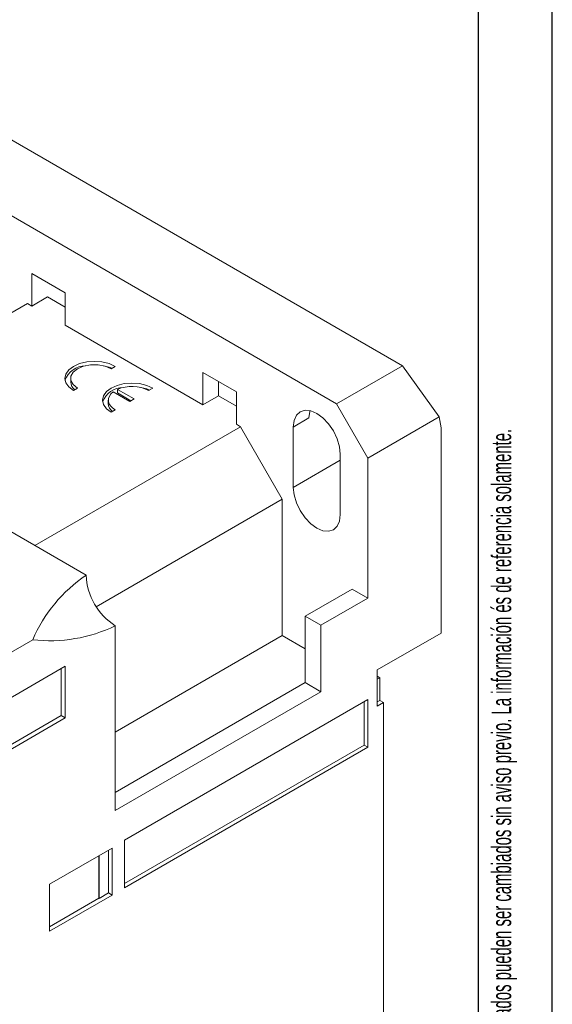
# Model space of a CAD drawing. Header units: millimetres. Extents: x 0 to 420, y 0 to 297.
# Tile 12 of 13: x 384 to 420, y 78 to 145. Entities that reach past the tile are written whole.
import ezdxf

# ---------------------------------------------------------------- set-up
doc = ezdxf.new("R2010")
doc.units = ezdxf.units.MM
doc.layers.add('FORMATO', color=7, linetype='Continuous')
doc.styles.add('SLDTEXTSTYLE1', font='TXT', dxfattribs={"width": 0.605})
doc.styles.add('SLDTEXTSTYLE2', font='TXT', dxfattribs={"width": 0.569583})

# ---------------------------------------------------------------- blocks, each defined once
blk = doc.blocks.new('SW_NOTE_0')
at = {"color": 0, "linetype": 'Continuous', "lineweight": 0, "attachment_point": 1, "rotation": 90}
for s, insert, char_height, style in [('Sujeito a alteração sem aviso prévio. As informações contidas são valores de referência.                                                           Los valores demostrados pueden ser cambiados sin aviso previo. La información és de referencia solamente.', (-1.705, 0), 1.322917, 'SLDTEXTSTYLE2'), ('The values shown are subject to change without prior notice. The information is for reference only.', (0.059, 0), 1.32292, 'SLDTEXTSTYLE1')]:
    blk.add_mtext(s, dxfattribs=dict(at, insert=insert, char_height=char_height, style=style))

msp = doc.modelspace()

# ---------------------------------------------------------------- linework, layer by layer
at = {"color": 7, "linetype": 'Continuous', "lineweight": 15}
for p, q in [((409.843, 121.531), (382.407, 137.369)), ((405.391, 118.961), (377.956, 134.8)), ((384.744, 127.778), (387.007, 126.472)), ((384.744, 125.573), (384.744, 127.778)), ((384.744, 125.573), (385.805, 126.186)), ((387.007, 125.492), (385.805, 126.186)), ((387.007, 126.472), (387.007, 124.267)), ((384.461, 125.737), (370.319, 117.573)), ((384.744, 125.573), (384.461, 125.737)), ((396.341, 118.879), (387.007, 124.267)), ((390.118, 121.328), (390.401, 121.491)), ((405.391, 118.961), (409.843, 121.531)), ((409.843, 121.531), (412.338, 118.073)), ((387.387, 120.675), (387.387, 120.43)), ((396.341, 121.084), (398.603, 119.777)), ((396.341, 118.879), (396.341, 121.084)), ((387.572, 119.859), (387.855, 120.022)), ((391.674, 119.287), (390.551, 119.935)), ((390.551, 119.69), (390.551, 119.935)), ((392.664, 119.859), (392.946, 120.022)), ((397.401, 119.491), (397.401, 120.471)), ((390.268, 119.772), (391.391, 119.124)), ((391.461, 119.165), (390.551, 119.69)), ((391.391, 119.124), (391.674, 119.287)), ((396.341, 118.879), (397.401, 119.491)), ((398.603, 118.797), (397.401, 119.491)), ((398.603, 119.777), (398.603, 117.573)), ((389.932, 119.205), (389.932, 118.96)), ((390.118, 118.389), (390.401, 118.552)), ((407.513, 115.287), (405.391, 118.961)), ((402.457, 117.389), (403.518, 118.002)), ((412.338, 118.073), (407.513, 115.287)), ((412.338, 118.073), (412.463, 117.328)), ((384.957, 109.368), (398.886, 117.409)), ((398.886, 117.409), (398.603, 117.573)), ((398.886, 117.409), (401.715, 112.51)), ((402.457, 113.307), (402.457, 117.389)), ((412.463, 103.447), (412.463, 117.328)), ((405.639, 115.552), (405.639, 111.47)), ((407.513, 105.815), (407.513, 115.287)), ((388.426, 107.365), (379.511, 112.511)), ((401.715, 112.51), (389.115, 105.237)), ((401.715, 103.283), (401.715, 112.51)), ((406.452, 106.428), (403.27, 104.591)), ((406.452, 106.428), (407.513, 105.815)), ((407.513, 105.815), (404.331, 103.978)), ((403.27, 104.591), (404.331, 103.978)), ((403.27, 104.591), (403.27, 100.1)), ((390.401, 91.446), (390.401, 103.945)), ((404.331, 103.978), (404.331, 99.487)), ((390.401, 96.752), (401.715, 103.283)), ((403.27, 102.385), (401.715, 103.283)), ((408.149, 100.957), (412.463, 103.447)), ((381.633, 101.163), (384.812, 102.999)), ((382.623, 98.673), (387.007, 101.204)), ((386.736, 101.047), (386.736, 97.869)), ((387.007, 101.204), (387.007, 97.713)), ((408.149, 100.957), (408.149, 98.507)), ((403.27, 100.1), (390.401, 92.67)), ((403.27, 100.1), (404.331, 99.487)), ((408.329, 100.432), (408.149, 100.536)), ((408.149, 100.329), (408.329, 100.432)), ((408.329, 98.894), (408.329, 100.432)), ((404.331, 99.487), (390.401, 91.446)), ((407.513, 98.956), (391.037, 89.445)), ((407.268, 95.872), (407.268, 98.815)), ((407.513, 95.731), (407.513, 98.956)), ((408.329, 98.894), (408.149, 98.79)), ((408.149, 98.507), (408.573, 98.752)), ((408.573, 98.752), (408.329, 98.894)), ((408.573, 98.752), (408.573, 74.419)), ((386.736, 97.869), (382.623, 95.495)), ((387.007, 97.713), (382.623, 95.182)), ((386.736, 97.869), (387.007, 97.713)), ((391.037, 86.503), (407.268, 95.872)), ((391.037, 86.22), (407.513, 95.731)), ((407.268, 95.872), (407.513, 95.731)), ((391.037, 89.445), (391.037, 86.22)), ((390.189, 88.914), (385.946, 86.465)), ((389.944, 85.871), (389.944, 88.773)), ((390.189, 85.73), (390.189, 88.914)), ((389.282, 85.519), (389.282, 88.391)), ((389.307, 85.504), (389.307, 88.406)), ((385.946, 86.465), (385.946, 83.281)), ((385.946, 83.281), (390.189, 85.73)), ((385.946, 83.593), (389.282, 85.519)), ((389.307, 85.504), (389.282, 85.519)), ((389.307, 85.504), (389.944, 85.871)), ((389.944, 85.871), (390.189, 85.73))]:
    msp.add_line(p, q, dxfattribs=at)
at = {"color": 8, "linetype": 'Continuous', "lineweight": 15}
msp.add_line((402.457, 113.307), (405.639, 115.143), dxfattribs=at)
at = {"color": 7, "linetype": 'Continuous', "lineweight": 15, "flags": 128}
for points in [[(390.401, 121.491), (389.987, 121.675), (389.504, 121.79), (388.987, 121.83), (388.469, 121.79), (387.987, 121.675), (387.572, 121.491), (387.255, 121.252), (387.055, 120.974), (386.987, 120.675), (387.055, 120.376), (387.255, 120.098), (387.572, 119.859)], [(387.855, 120.022), (387.561, 120.256), (387.406, 120.53), (387.406, 120.819), (387.561, 121.094), (387.855, 121.328), (388.26, 121.498), (388.736, 121.587), (389.237, 121.587), (389.713, 121.498), (390.118, 121.328)], [(390.173, 121.36), (389.987, 121.43), (389.583, 121.532)], [(392.946, 120.022), (392.532, 120.205), (392.05, 120.321), (391.532, 120.36), (391.015, 120.321), (390.532, 120.205), (390.118, 120.022), (389.8, 119.783), (389.6, 119.504), (389.532, 119.205), (389.6, 118.907), (389.8, 118.628), (390.118, 118.389)], [(392.718, 119.89), (392.532, 119.96), (392.129, 120.062)], [(390.401, 118.552), (390.216, 118.68), (390.074, 118.825), (389.979, 118.983), (389.935, 119.148), (389.943, 119.314), (390.003, 119.477), (390.113, 119.631), (390.268, 119.772)], [(402.457, 117.389), (402.511, 117.833), (402.67, 118.185), (402.923, 118.419), (403.252, 118.521), (403.636, 118.483), (404.048, 118.308), (404.46, 118.008), (404.843, 117.603), (405.173, 117.12), (405.426, 116.594), (405.585, 116.059), (405.639, 115.552)], [(403.518, 118.002), (403.572, 118.446), (403.586, 118.496)], [(405.639, 111.47), (405.585, 111.025), (405.426, 110.674), (405.173, 110.44), (404.843, 110.338), (404.46, 110.376), (404.048, 110.551), (403.636, 110.851), (403.252, 111.256), (402.923, 111.738), (402.67, 112.265), (402.511, 112.8), (402.457, 113.307)]]:
    msp.add_lwpolyline(points, dxfattribs=at)
at = {"color": 7, "linetype": 'Continuous', "lineweight": 15}
for centre, radius, start, end in [((388.423, 120.006), 1.526, 91.23834, 159.02389), ((388.087, 120.47), 0.702, 183.27681, 232.81773), ((390.969, 118.537), 1.526, 91.23835, 159.02388), ((391.526, 117.638), 2.495, 62.86183, 112.98921), ((390.613, 118.99), 0.681, 182.47514, 233.61943), ((394.105, 98.986), 10.122, 124.12531, 156.64237), ((392.713, 107.56), 4.292, 182.60547, 237.39451), ((385.984, 113.053), 10.122, 263.3489, 295.86786)]:
    msp.add_arc(centre, radius, start, end, dxfattribs=at)
at = {"layer": 'FORMATO'}
for p, q in [((420, 0), (420, 297)), ((415, 5), (415, 287))]:
    msp.add_line(p, q, dxfattribs=at)

# ---------------------------------------------------------------- block references
at = {"color": 7, "linetype": 'Continuous', "lineweight": 0}
msp.add_blockref('SW_NOTE_0', (417.595, 12.311), dxfattribs=at)

doc.saveas('drawing.dxf')
